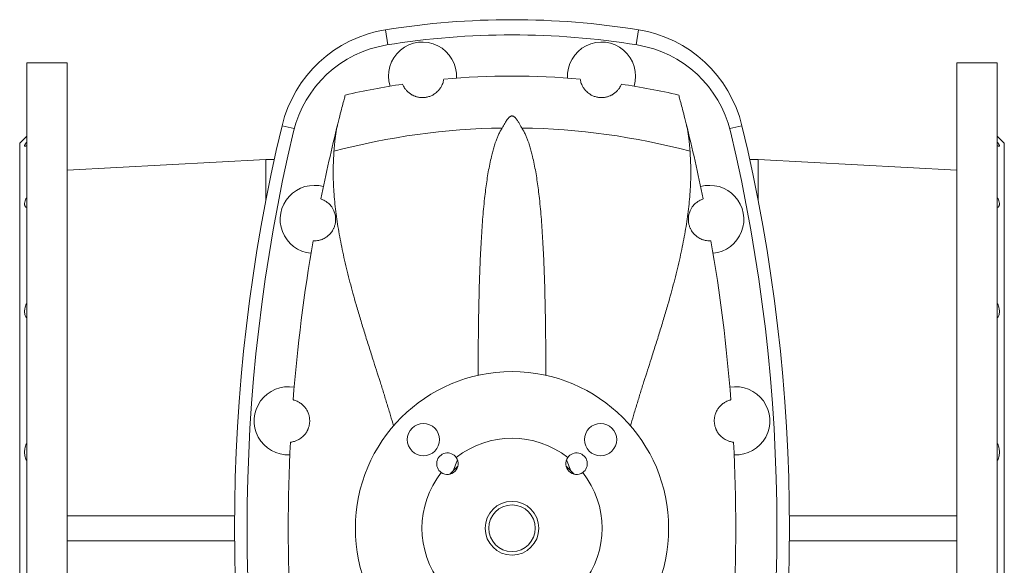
# Model space of a CAD drawing. Header units: millimetres. Extents: x -710 to 592, y 67 to 1977.
# Tile 2 of 7: x -710 to -160, y 330 to 635. Entities that reach past the tile are written whole.
import ezdxf

# ---------------------------------------------------------------- set-up
doc = ezdxf.new("R2010")
doc.units = ezdxf.units.MM

msp = doc.modelspace()

# ---------------------------------------------------------------- linework, layer by layer
at = {"color": 8, "linetype": 'Continuous', "lineweight": 0}
for p, q in [((-505.6, 629.48), (-504.26, 621.1)), ((-364.3, 629.48), (-365.65, 621.1)), ((-563.4, 575.91), (-556.58, 574.28)), ((-306.51, 575.91), (-313.33, 574.28))]:
    msp.add_line(p, q, dxfattribs=at)
at = {"color": 7, "linetype": 'Continuous', "lineweight": 15}
for p, q in [((-683.45, 611.11), (-705.95, 611.11)), ((-705.95, 91.11), (-705.95, 611.11)), ((-683.45, 91.11), (-683.45, 611.11)), ((-163.95, 611.11), (-186.45, 611.11)), ((-186.45, 91.11), (-186.45, 611.11)), ((-163.95, 91.11), (-163.95, 611.11)), ((-705.95, 570.11), (-709.95, 566.11)), ((-159.95, 566.11), (-163.95, 570.11)), ((-709.95, 136.11), (-709.95, 566.11)), ((-159.95, 136.11), (-159.95, 566.11)), ((-572.45, 557.11), (-683.45, 551.11)), ((-567.71, 557.11), (-572.45, 557.11)), ((-572.45, 534.05), (-572.45, 557.11)), ((-297.45, 557.11), (-302.2, 557.11)), ((-186.45, 551.11), (-297.45, 557.11)), ((-297.45, 534.05), (-297.45, 557.11)), ((-467.91, 383.2), (-465.4, 389.27)), ((-402, 383.2), (-404.51, 389.27)), ((-589.93, 358.11), (-683.45, 358.11)), ((-279.98, 358.11), (-186.45, 358.11)), ((-589.93, 344.11), (-683.45, 344.11)), ((-279.98, 344.11), (-186.45, 344.11))]:
    msp.add_line(p, q, dxfattribs=at)
for centre, radius in [((-434.95, 351.11), 87.5), ((-484.45, 400.6), 9), ((-385.46, 400.6), 9), ((-434.95, 351.11), 15), ((-434.95, 351.11), 13)]:
    msp.add_circle(centre, radius, dxfattribs=at)
for centre, radius, start, end in [((-434.95, 189.11), 446, 80.8855, 99.1145), ((-494.36, 559.37), 71, 99.1145, 166.5287), ((-375.55, 559.37), 71, 13.4713, 80.8855), ((-434.95, 187.61), 439, 80.8279, 99.1721), ((-484.95, 603.61), 19, 356.5019, 197.2054), ((-384.95, 603.61), 19, 342.7946, 183.4981), ((-494.73, 557.81), 64, 99.1721, 166.6314), ((-375.18, 557.81), 64, 13.3686, 80.8279), ((-434.95, 187.61), 416, 84.7412, 95.2588), ((-434.95, 187.61), 416, 98.4485, 102.9402), ((-434.95, 187.61), 416, 77.0598, 81.5515), ((375.05, 351.11), 965, 166.52867, 193.47133), ((375.05, 351.11), 958, 166.63145, 193.36855), ((375.05, 351.11), 935, 166.01857, 168.65718), ((-434.95, 187.61), 387.04, 90.8016, 104.8876), ((-434.95, 187.61), 387.04, 75.1124, 89.1984), ((-1244.95, 351.11), 935, 11.34282, 13.98143), ((-1244.95, 351.11), 958, 346.63145, 13.36855), ((-1244.95, 351.11), 965, 346.52867, 13.47133), ((-545.45, 523.61), 19, 74.2069, 264.5651), ((-324.45, 523.61), 19, 275.4349, 105.7931), ((375.05, 351.11), 935, 170.11479, 175.6032), ((-1244.95, 351.11), 935, 4.3968, 9.88521), ((-559.95, 411.11), 19, 79.9407, 272.7159), ((-309.95, 411.11), 19, 267.2841, 100.0593), ((375.05, 351.11), 935, 177.0534, 182.9466), ((-434.95, 351.11), 50.3, 51.745, 128.255), ((-1244.95, 351.11), 935, 357.0534, 2.9466), ((-471.02, 387.17), 6, 34.9394, 235.0606), ((-471.02, 387.17), 6, 235.0606, 34.9394), ((-398.89, 387.17), 6, 145.0606, 304.9394), ((-398.89, 387.17), 6, 304.9394, 145.0606), ((-434.95, 351.11), 46, 131.0759, 138.9241), ((-434.95, 351.11), 46, 41.0759, 48.9241), ((-434.95, 351.11), 50.3, 141.745, 218.255), ((-434.95, 351.11), 50.3, 321.745, 38.255)]:
    msp.add_arc(centre, radius, start, end, dxfattribs=at)
for points, knots in [([(-473.08, 601.86), (-473.15, 601.38), (-473.27, 600.78), (-473.59, 599.73), (-473.73, 599.34), (-474.08, 598.52), (-474.29, 598.08), (-474.83, 597.15), (-475.16, 596.65), (-475.78, 595.87), (-476.01, 595.6), (-476.52, 595.06), (-476.81, 594.78), (-477.46, 594.23), (-477.82, 593.94), (-478.64, 593.39), (-479.11, 593.11), (-479.89, 592.72), (-480.16, 592.6), (-480.75, 592.36), (-481.07, 592.25), (-481.72, 592.05), (-482.07, 591.95), (-482.6, 591.84), (-482.78, 591.8), (-483.15, 591.74), (-483.51, 591.69), (-483.88, 591.65), (-484.25, 591.63), (-484.44, 591.62), (-484.98, 591.6), (-485.34, 591.61), (-486.03, 591.65), (-486.36, 591.69), (-486.99, 591.78), (-487.29, 591.83), (-487.86, 591.96), (-488.13, 592.03), (-488.65, 592.19), (-488.89, 592.27), (-489.58, 592.52), (-490, 592.71), (-490.57, 593), (-490.75, 593.1), (-491.1, 593.3), (-491.27, 593.4), (-491.74, 593.7), (-492.03, 593.91), (-492.81, 594.51), (-493.25, 594.92), (-493.81, 595.51), (-493.98, 595.7), (-494.3, 596.08), (-494.45, 596.26), (-494.85, 596.8), (-495.07, 597.14), (-495.64, 598.09), (-495.89, 598.64), (-496.07, 599.09)], [0, 0, 0, 0, 0.125, 0.125, 0.1875, 0.1875, 0.25, 0.25, 0.3125, 0.3125, 0.34375, 0.34375, 0.375, 0.375, 0.40625, 0.40625, 0.4375, 0.4375, 0.453125, 0.453125, 0.46875, 0.46875, 0.484375, 0.484375, 0.492188, 0.492188, 0.5, 0.507813, 0.507813, 0.515625, 0.515625, 0.53125, 0.53125, 0.546875, 0.546875, 0.5625, 0.5625, 0.578125, 0.578125, 0.59375, 0.59375, 0.625, 0.625, 0.640625, 0.640625, 0.65625, 0.65625, 0.6875, 0.6875, 0.75, 0.75, 0.78125, 0.78125, 0.8125, 0.8125, 0.875, 0.875, 1, 1, 1, 1]), ([(-396.83, 601.86), (-396.76, 601.38), (-396.64, 600.78), (-396.32, 599.73), (-396.18, 599.34), (-395.83, 598.52), (-395.62, 598.08), (-395.08, 597.15), (-394.75, 596.65), (-394.13, 595.87), (-393.9, 595.6), (-393.39, 595.06), (-393.1, 594.78), (-392.45, 594.23), (-392.09, 593.94), (-391.27, 593.39), (-390.8, 593.11), (-390.02, 592.72), (-389.74, 592.6), (-389.16, 592.36), (-388.84, 592.25), (-388.19, 592.05), (-387.84, 591.95), (-387.31, 591.84), (-387.13, 591.8), (-386.76, 591.74), (-386.4, 591.69), (-386.03, 591.65), (-385.66, 591.63), (-385.47, 591.62), (-384.93, 591.6), (-384.57, 591.61), (-383.88, 591.65), (-383.55, 591.69), (-382.92, 591.78), (-382.62, 591.83), (-382.05, 591.96), (-381.78, 592.03), (-381.26, 592.19), (-381.02, 592.27), (-380.33, 592.52), (-379.91, 592.71), (-379.34, 593), (-379.16, 593.1), (-378.81, 593.3), (-378.64, 593.4), (-378.17, 593.7), (-377.88, 593.91), (-377.1, 594.51), (-376.66, 594.92), (-376.1, 595.51), (-375.93, 595.7), (-375.61, 596.08), (-375.46, 596.26), (-375.06, 596.8), (-374.84, 597.14), (-374.27, 598.09), (-374.02, 598.64), (-373.84, 599.09)], [0, 0, 0, 0, 0.125, 0.125, 0.1875, 0.1875, 0.25, 0.25, 0.3125, 0.3125, 0.34375, 0.34375, 0.375, 0.375, 0.40625, 0.40625, 0.4375, 0.4375, 0.453125, 0.453125, 0.46875, 0.46875, 0.484375, 0.484375, 0.492188, 0.492188, 0.5, 0.507813, 0.507813, 0.515625, 0.515625, 0.53125, 0.53125, 0.546875, 0.546875, 0.5625, 0.5625, 0.578125, 0.578125, 0.59375, 0.59375, 0.625, 0.625, 0.640625, 0.640625, 0.65625, 0.65625, 0.6875, 0.6875, 0.75, 0.75, 0.78125, 0.78125, 0.8125, 0.8125, 0.875, 0.875, 1, 1, 1, 1]), ([(-532.25, 577.01), (-531.76, 579), (-531.3, 580.83), (-530.44, 584.17), (-530.05, 585.68), (-529.35, 588.36), (-529.04, 589.54), (-528.64, 591.06), (-528.52, 591.52), (-528.3, 592.35), (-528.2, 592.72), (-528.11, 593.04)], [0, 0, 0, 0, 0.25, 0.25, 0.5, 0.5, 0.75, 0.75, 0.875, 0.875, 1, 1, 1, 1]), ([(-337.65, 577.01), (-338.15, 579), (-338.61, 580.83), (-339.47, 584.17), (-339.86, 585.68), (-340.56, 588.36), (-340.87, 589.54), (-341.27, 591.06), (-341.39, 591.52), (-341.61, 592.35), (-341.71, 592.72), (-341.8, 593.04)], [0, 0, 0, 0, 0.25, 0.25, 0.5, 0.5, 0.75, 0.75, 0.875, 0.875, 1, 1, 1, 1]), ([(-440.37, 574.61), (-439.92, 575.47), (-439.17, 576.9), (-438.12, 578.61), (-437.33, 579.7), (-436.76, 580.36), (-436.32, 580.77), (-435.96, 581.03), (-435.59, 581.23), (-435.25, 581.33), (-434.92, 581.36), (-434.56, 581.32), (-434.15, 581.16), (-433.77, 580.91), (-433.28, 580.49), (-432.74, 579.92), (-432.17, 579.18), (-431.67, 578.41), (-431.06, 577.4), (-430.33, 576.15), (-429.8, 575.12), (-429.54, 574.61)], [0, 0, 0, 0, 0.168435, 0.280278, 0.354738, 0.404771, 0.429097, 0.453368, 0.473569, 0.49007, 0.499958, 0.514608, 0.534113, 0.558801, 0.583609, 0.637537, 0.691609, 0.745844, 0.799993, 0.899994, 1, 1, 1, 1]), ([(-534.39, 561.65), (-534.33, 562.59), (-534.2, 564.48), (-533.93, 567.18), (-533.62, 569.79), (-533.24, 572.31), (-532.79, 574.73), (-532.43, 576.25), (-532.25, 577.01)], [0, 0, 0, 0, 0.165726, 0.331501, 0.497228, 0.664802, 0.832427, 1, 1, 1, 1]), ([(-440.37, 574.61), (-440.76, 574.01), (-441.54, 572.81), (-442.48, 570.92), (-443.31, 568.98), (-444.13, 566.78), (-444.95, 564.3), (-445.74, 561.53), (-446.56, 558.25), (-447.4, 554.45), (-448.21, 550.1), (-448.93, 545.68), (-449.55, 541.19), (-450.15, 536.25), (-450.72, 530.86), (-451.25, 524.98), (-451.7, 519.02), (-452.1, 512.87), (-452.45, 506.54), (-452.75, 500.03), (-453, 493.43), (-453.21, 486.77), (-453.39, 480.05), (-453.53, 473.27), (-453.65, 466.43), (-453.74, 459.52), (-453.81, 452.53), (-453.86, 445.44), (-453.89, 440.08), (-453.91, 437.09), (-453.91, 436.5)], [0, 0, 0, 0, 0.017094, 0.034218, 0.051369, 0.068498, 0.091846, 0.1152, 0.138551, 0.173445, 0.208354, 0.243273, 0.278191, 0.313093, 0.356671, 0.400262, 0.443854, 0.487434, 0.533093, 0.578766, 0.62444, 0.6701, 0.715435, 0.760789, 0.80615, 0.851504, 0.89684, 0.94281, 0.9888, 1, 1, 1, 1]), ([(-429.54, 574.61), (-429.15, 574.01), (-428.37, 572.81), (-427.43, 570.92), (-426.6, 568.98), (-425.78, 566.78), (-424.96, 564.3), (-424.17, 561.53), (-423.35, 558.25), (-422.51, 554.45), (-421.7, 550.1), (-420.98, 545.68), (-420.36, 541.19), (-419.76, 536.25), (-419.19, 530.86), (-418.66, 524.98), (-418.21, 519.02), (-417.81, 512.87), (-417.46, 506.54), (-417.16, 500.03), (-416.91, 493.43), (-416.7, 486.77), (-416.52, 480.05), (-416.38, 473.27), (-416.26, 466.43), (-416.17, 459.52), (-416.1, 452.53), (-416.05, 445.44), (-416.01, 440.08), (-416, 437.09), (-416, 436.5)], [0, 0, 0, 0, 0.017094, 0.034218, 0.051369, 0.068499, 0.091846, 0.1152, 0.138551, 0.173445, 0.208354, 0.243273, 0.278192, 0.313093, 0.356671, 0.400262, 0.443855, 0.487434, 0.533094, 0.578767, 0.62444, 0.670101, 0.715436, 0.76079, 0.80615, 0.851505, 0.89684, 0.942811, 0.988801, 1, 1, 1, 1]), ([(-335.52, 561.65), (-335.58, 562.59), (-335.71, 564.48), (-335.98, 567.18), (-336.29, 569.79), (-336.67, 572.31), (-337.12, 574.73), (-337.48, 576.25), (-337.65, 577.01)], [0, 0, 0, 0, 0.165726, 0.331501, 0.497228, 0.664802, 0.832427, 1, 1, 1, 1]), ([(-705.95, 566.86), (-706.34, 566.35), (-706.65, 565.9), (-706.93, 565.43), (-706.97, 565.34), (-707.06, 565.17), (-707.09, 565.1), (-707.18, 564.88), (-707.2, 564.77), (-707.21, 564.58), (-707.18, 564.52), (-707.07, 564.44), (-706.98, 564.43), (-706.77, 564.46), (-706.63, 564.5), (-706.32, 564.62), (-706.15, 564.71), (-705.95, 564.81)], [0, 0, 0, 0, 0.25, 0.25, 0.3125, 0.3125, 0.375, 0.375, 0.5, 0.5, 0.625, 0.625, 0.75, 0.75, 0.875, 0.875, 1, 1, 1, 1]), ([(-163.95, 566.86), (-163.57, 566.35), (-163.26, 565.9), (-162.98, 565.43), (-162.94, 565.34), (-162.85, 565.17), (-162.82, 565.1), (-162.73, 564.88), (-162.71, 564.77), (-162.7, 564.58), (-162.73, 564.52), (-162.84, 564.44), (-162.93, 564.43), (-163.14, 564.46), (-163.28, 564.5), (-163.59, 564.62), (-163.76, 564.71), (-163.95, 564.81)], [0, 0, 0, 0, 0.25, 0.25, 0.3125, 0.3125, 0.375, 0.375, 0.5, 0.5, 0.625, 0.625, 0.75, 0.75, 0.875, 0.875, 1, 1, 1, 1]), ([(-501.17, 408.29), (-501.71, 410.2), (-502.87, 414.27), (-504.73, 420.43), (-506.69, 426.81), (-508.68, 433.13), (-510.68, 439.4), (-512.84, 446.14), (-515.13, 453.35), (-517.53, 460.99), (-519.84, 468.57), (-521.94, 475.67), (-523.81, 482.32), (-525.48, 488.52), (-527.05, 494.68), (-528.49, 500.77), (-529.8, 506.72), (-530.95, 512.53), (-531.96, 518.2), (-532.83, 523.81), (-533.55, 529.36), (-534.12, 534.87), (-534.54, 540.36), (-534.79, 545.81), (-534.85, 551.18), (-534.74, 556.47), (-534.51, 559.93), (-534.39, 561.65)], [0, 0, 0, 0, 0.033472, 0.071468, 0.109478, 0.147494, 0.185506, 0.223504, 0.270999, 0.318513, 0.366026, 0.413519, 0.453445, 0.493393, 0.533345, 0.57329, 0.613213, 0.651466, 0.689741, 0.728023, 0.766295, 0.804545, 0.843619, 0.882721, 0.921831, 0.96093, 1, 1, 1, 1]), ([(-368.75, 408.27), (-368.2, 410.18), (-367.04, 414.26), (-365.18, 420.43), (-363.22, 426.81), (-361.23, 433.13), (-359.23, 439.4), (-357.07, 446.14), (-354.78, 453.35), (-352.38, 460.99), (-350.07, 468.57), (-347.97, 475.67), (-346.09, 482.32), (-344.43, 488.52), (-342.86, 494.68), (-341.42, 500.77), (-340.11, 506.72), (-338.96, 512.53), (-337.95, 518.2), (-337.08, 523.81), (-336.36, 529.36), (-335.79, 534.87), (-335.37, 540.36), (-335.12, 545.81), (-335.06, 551.18), (-335.17, 556.47), (-335.4, 559.93), (-335.52, 561.65)], [0, 0, 0, 0, 0.03362, 0.07161, 0.109614, 0.147625, 0.185631, 0.223622, 0.27111, 0.318617, 0.366123, 0.413609, 0.453529, 0.49347, 0.533417, 0.573355, 0.613272, 0.651519, 0.689789, 0.728064, 0.766331, 0.804575, 0.843643, 0.882739, 0.921843, 0.960936, 1, 1, 1, 1]), ([(-705.95, 536.07), (-706.34, 535.33), (-706.65, 534.62), (-706.93, 533.79), (-706.97, 533.63), (-707.06, 533.31), (-707.09, 533.15), (-707.18, 532.71), (-707.2, 532.43), (-707.21, 531.91), (-707.18, 531.66), (-707.07, 531.24), (-706.98, 531.05), (-706.77, 530.73), (-706.63, 530.59), (-706.32, 530.37), (-706.15, 530.29), (-705.95, 530.22)], [0, 0, 0, 0, 0.25, 0.25, 0.3125, 0.3125, 0.375, 0.375, 0.5, 0.5, 0.625, 0.625, 0.75, 0.75, 0.875, 0.875, 1, 1, 1, 1]), ([(-546.07, 511.62), (-546.07, 511.62), (-546.01, 511.62), (-545.75, 511.61), (-545.55, 511.6), (-545.02, 511.61), (-544.69, 511.62), (-543.89, 511.7), (-543.42, 511.77), (-542.33, 512.01), (-541.72, 512.18), (-540.68, 512.59), (-540.32, 512.75), (-539.55, 513.15), (-539.15, 513.39), (-538.51, 513.81), (-538.3, 513.97), (-537.86, 514.31), (-537.64, 514.5), (-536.96, 515.11), (-536.49, 515.59), (-535.78, 516.5), (-535.54, 516.83), (-535.08, 517.57), (-534.84, 517.98), (-534.52, 518.65), (-534.42, 518.89), (-534.22, 519.38), (-534.13, 519.64), (-533.95, 520.18), (-533.87, 520.45), (-533.73, 521.02), (-533.67, 521.31), (-533.57, 521.89), (-533.54, 522.18), (-533.48, 522.75), (-533.47, 523.03), (-533.44, 523.86), (-533.47, 524.38), (-533.57, 525.35), (-533.65, 525.79), (-533.83, 526.61), (-533.94, 526.99), (-534.28, 528.05), (-534.55, 528.65), (-534.96, 529.44), (-535.1, 529.68), (-535.39, 530.15), (-535.53, 530.36), (-535.97, 530.97), (-536.25, 531.32), (-536.81, 531.94), (-537.09, 532.22), (-537.89, 532.95), (-538.39, 533.33), (-539.31, 533.93), (-539.72, 534.15), (-540.42, 534.51), (-540.72, 534.64), (-541.2, 534.83), (-541.39, 534.9), (-541.63, 534.98), (-541.69, 535), (-541.69, 535)], [0, 0, 0, 0, 0.0625, 0.0625, 0.125, 0.125, 0.1875, 0.1875, 0.25, 0.25, 0.3125, 0.3125, 0.34375, 0.34375, 0.375, 0.375, 0.390625, 0.390625, 0.40625, 0.40625, 0.4375, 0.4375, 0.453125, 0.453125, 0.46875, 0.46875, 0.476562, 0.476562, 0.484375, 0.484375, 0.492187, 0.492187, 0.5, 0.5, 0.507812, 0.507812, 0.515625, 0.515625, 0.53125, 0.53125, 0.546875, 0.546875, 0.5625, 0.5625, 0.59375, 0.59375, 0.609375, 0.609375, 0.625, 0.625, 0.65625, 0.65625, 0.6875, 0.6875, 0.75, 0.75, 0.8125, 0.8125, 0.875, 0.875, 0.9375, 0.9375, 1, 1, 1, 1]), ([(-323.84, 511.62), (-323.84, 511.62), (-323.9, 511.62), (-324.16, 511.61), (-324.36, 511.6), (-324.89, 511.61), (-325.22, 511.62), (-326.02, 511.7), (-326.49, 511.77), (-327.58, 512.01), (-328.19, 512.18), (-329.23, 512.59), (-329.59, 512.75), (-330.36, 513.15), (-330.76, 513.39), (-331.4, 513.81), (-331.61, 513.97), (-332.05, 514.31), (-332.27, 514.5), (-332.95, 515.11), (-333.42, 515.59), (-334.13, 516.5), (-334.37, 516.83), (-334.83, 517.57), (-335.06, 517.98), (-335.39, 518.65), (-335.49, 518.89), (-335.69, 519.38), (-335.78, 519.64), (-335.96, 520.18), (-336.04, 520.45), (-336.18, 521.02), (-336.24, 521.31), (-336.33, 521.89), (-336.37, 522.18), (-336.43, 522.75), (-336.44, 523.03), (-336.46, 523.86), (-336.44, 524.38), (-336.34, 525.35), (-336.26, 525.79), (-336.08, 526.61), (-335.97, 526.99), (-335.63, 528.05), (-335.36, 528.65), (-334.95, 529.44), (-334.81, 529.68), (-334.52, 530.15), (-334.38, 530.36), (-333.94, 530.97), (-333.66, 531.32), (-333.1, 531.94), (-332.82, 532.22), (-332.02, 532.95), (-331.52, 533.33), (-330.6, 533.93), (-330.19, 534.15), (-329.49, 534.51), (-329.19, 534.64), (-328.71, 534.83), (-328.52, 534.9), (-328.28, 534.98), (-328.22, 535), (-328.22, 535)], [0, 0, 0, 0, 0.0625, 0.0625, 0.125, 0.125, 0.1875, 0.1875, 0.25, 0.25, 0.3125, 0.3125, 0.34375, 0.34375, 0.375, 0.375, 0.390625, 0.390625, 0.40625, 0.40625, 0.4375, 0.4375, 0.453125, 0.453125, 0.46875, 0.46875, 0.476562, 0.476562, 0.484375, 0.484375, 0.492187, 0.492187, 0.5, 0.5, 0.507812, 0.507812, 0.515625, 0.515625, 0.53125, 0.53125, 0.546875, 0.546875, 0.5625, 0.5625, 0.59375, 0.59375, 0.609375, 0.609375, 0.625, 0.625, 0.65625, 0.65625, 0.6875, 0.6875, 0.75, 0.75, 0.8125, 0.8125, 0.875, 0.875, 0.9375, 0.9375, 1, 1, 1, 1]), ([(-163.95, 536.07), (-163.57, 535.33), (-163.26, 534.62), (-162.98, 533.79), (-162.94, 533.63), (-162.85, 533.31), (-162.82, 533.15), (-162.73, 532.71), (-162.71, 532.43), (-162.7, 531.91), (-162.73, 531.66), (-162.84, 531.24), (-162.93, 531.05), (-163.14, 530.73), (-163.28, 530.59), (-163.59, 530.37), (-163.76, 530.29), (-163.95, 530.22)], [0, 0, 0, 0, 0.25, 0.25, 0.3125, 0.3125, 0.375, 0.375, 0.5, 0.5, 0.625, 0.625, 0.75, 0.75, 0.875, 0.875, 1, 1, 1, 1]), ([(-705.95, 477.12), (-706.34, 476.26), (-706.65, 475.41), (-706.93, 474.34), (-706.97, 474.13), (-707.06, 473.71), (-707.09, 473.5), (-707.18, 472.88), (-707.2, 472.48), (-707.21, 471.7), (-707.18, 471.32), (-707.07, 470.61), (-706.98, 470.28), (-706.77, 469.66), (-706.63, 469.36), (-706.32, 468.83), (-706.15, 468.59), (-705.95, 468.37)], [0, 0, 0, 0, 0.25, 0.25, 0.3125, 0.3125, 0.375, 0.375, 0.5, 0.5, 0.625, 0.625, 0.75, 0.75, 0.875, 0.875, 1, 1, 1, 1]), ([(-163.95, 477.12), (-163.57, 476.26), (-163.26, 475.41), (-162.98, 474.34), (-162.94, 474.13), (-162.85, 473.71), (-162.82, 473.5), (-162.73, 472.88), (-162.71, 472.48), (-162.7, 471.7), (-162.73, 471.32), (-162.84, 470.61), (-162.93, 470.28), (-163.14, 469.66), (-163.28, 469.36), (-163.59, 468.83), (-163.76, 468.59), (-163.95, 468.37)], [0, 0, 0, 0, 0.25, 0.25, 0.3125, 0.3125, 0.375, 0.375, 0.5, 0.5, 0.625, 0.625, 0.75, 0.75, 0.875, 0.875, 1, 1, 1, 1]), ([(-558.72, 399.17), (-558.72, 399.17), (-558.66, 399.18), (-558.4, 399.21), (-558.21, 399.23), (-557.71, 399.32), (-557.4, 399.38), (-556.64, 399.57), (-556.19, 399.7), (-555.18, 400.08), (-554.61, 400.34), (-553.67, 400.88), (-553.34, 401.09), (-552.65, 401.58), (-552.29, 401.86), (-551.74, 402.36), (-551.55, 402.54), (-551.17, 402.92), (-550.98, 403.13), (-550.4, 403.82), (-550.01, 404.35), (-549.44, 405.32), (-549.25, 405.67), (-548.98, 406.26), (-548.89, 406.46), (-548.72, 406.88), (-548.64, 407.11), (-548.41, 407.81), (-548.27, 408.31), (-548.12, 409.13), (-548.07, 409.41), (-548, 409.98), (-547.98, 410.26), (-547.95, 410.84), (-547.95, 411.13), (-547.97, 411.69), (-547.98, 411.97), (-548.06, 412.78), (-548.14, 413.27), (-548.3, 413.97), (-548.36, 414.19), (-548.48, 414.62), (-548.54, 414.82), (-548.74, 415.4), (-548.89, 415.76), (-549.34, 416.76), (-549.66, 417.31), (-550.31, 418.27), (-550.64, 418.68), (-551.28, 419.41), (-551.6, 419.73), (-552.2, 420.28), (-552.5, 420.52), (-553.35, 421.15), (-553.87, 421.46), (-554.8, 421.96), (-555.22, 422.14), (-555.94, 422.42), (-556.24, 422.52), (-556.72, 422.67), (-556.9, 422.71), (-557.14, 422.77), (-557.2, 422.79), (-557.2, 422.79)], [0, 0, 0, 0, 0.0625, 0.0625, 0.125, 0.125, 0.1875, 0.1875, 0.25, 0.25, 0.3125, 0.3125, 0.34375, 0.34375, 0.375, 0.375, 0.390625, 0.390625, 0.40625, 0.40625, 0.4375, 0.4375, 0.453125, 0.453125, 0.460937, 0.460937, 0.46875, 0.46875, 0.484375, 0.484375, 0.492187, 0.492187, 0.5, 0.5, 0.507812, 0.507812, 0.515625, 0.515625, 0.53125, 0.53125, 0.539062, 0.539062, 0.546875, 0.546875, 0.5625, 0.5625, 0.59375, 0.59375, 0.625, 0.625, 0.65625, 0.65625, 0.6875, 0.6875, 0.75, 0.75, 0.8125, 0.8125, 0.875, 0.875, 0.9375, 0.9375, 1, 1, 1, 1]), ([(-311.19, 399.17), (-311.19, 399.17), (-311.25, 399.18), (-311.51, 399.21), (-311.7, 399.23), (-312.2, 399.32), (-312.51, 399.38), (-313.27, 399.57), (-313.72, 399.7), (-314.73, 400.08), (-315.3, 400.34), (-316.24, 400.88), (-316.57, 401.09), (-317.26, 401.58), (-317.62, 401.86), (-318.17, 402.36), (-318.36, 402.54), (-318.74, 402.92), (-318.93, 403.13), (-319.51, 403.82), (-319.9, 404.35), (-320.47, 405.32), (-320.66, 405.67), (-320.93, 406.26), (-321.02, 406.46), (-321.19, 406.88), (-321.27, 407.11), (-321.5, 407.81), (-321.64, 408.31), (-321.79, 409.13), (-321.84, 409.41), (-321.9, 409.98), (-321.93, 410.26), (-321.96, 410.84), (-321.96, 411.13), (-321.94, 411.69), (-321.93, 411.97), (-321.85, 412.78), (-321.77, 413.27), (-321.61, 413.97), (-321.55, 414.19), (-321.43, 414.62), (-321.37, 414.82), (-321.17, 415.4), (-321.02, 415.76), (-320.57, 416.76), (-320.25, 417.31), (-319.6, 418.27), (-319.27, 418.68), (-318.63, 419.41), (-318.31, 419.73), (-317.71, 420.28), (-317.41, 420.52), (-316.56, 421.15), (-316.04, 421.46), (-315.11, 421.96), (-314.69, 422.14), (-313.97, 422.42), (-313.67, 422.52), (-313.19, 422.67), (-313.01, 422.71), (-312.77, 422.77), (-312.71, 422.79), (-312.71, 422.79)], [0, 0, 0, 0, 0.0625, 0.0625, 0.125, 0.125, 0.1875, 0.1875, 0.25, 0.25, 0.3125, 0.3125, 0.34375, 0.34375, 0.375, 0.375, 0.390625, 0.390625, 0.40625, 0.40625, 0.4375, 0.4375, 0.453125, 0.453125, 0.460937, 0.460937, 0.46875, 0.46875, 0.484375, 0.484375, 0.492187, 0.492187, 0.5, 0.5, 0.507812, 0.507812, 0.515625, 0.515625, 0.53125, 0.53125, 0.539062, 0.539062, 0.546875, 0.546875, 0.5625, 0.5625, 0.59375, 0.59375, 0.625, 0.625, 0.65625, 0.65625, 0.6875, 0.6875, 0.75, 0.75, 0.8125, 0.8125, 0.875, 0.875, 0.9375, 0.9375, 1, 1, 1, 1]), ([(-705.95, 398.98), (-706.34, 398.14), (-706.65, 397.27), (-706.93, 396.13), (-706.97, 395.9), (-707.06, 395.44), (-707.09, 395.21), (-707.18, 394.52), (-707.2, 394.06), (-707.21, 393.14), (-707.18, 392.68), (-707.07, 391.8), (-706.98, 391.37), (-706.77, 390.54), (-706.63, 390.13), (-706.32, 389.37), (-706.15, 389.01), (-705.95, 388.66)], [0, 0, 0, 0, 0.25, 0.25, 0.3125, 0.3125, 0.375, 0.375, 0.5, 0.5, 0.625, 0.625, 0.75, 0.75, 0.875, 0.875, 1, 1, 1, 1]), ([(-163.95, 398.98), (-163.57, 398.14), (-163.26, 397.27), (-162.98, 396.13), (-162.94, 395.9), (-162.85, 395.44), (-162.82, 395.21), (-162.73, 394.52), (-162.71, 394.06), (-162.7, 393.14), (-162.73, 392.68), (-162.84, 391.8), (-162.93, 391.37), (-163.14, 390.54), (-163.28, 390.13), (-163.59, 389.37), (-163.76, 389.01), (-163.95, 388.66)], [0, 0, 0, 0, 0.25, 0.25, 0.3125, 0.3125, 0.375, 0.375, 0.5, 0.5, 0.625, 0.625, 0.75, 0.75, 0.875, 0.875, 1, 1, 1, 1])]:
    msp.add_open_spline(points, degree=3, knots=knots, dxfattribs=at)

doc.saveas('drawing.dxf')
